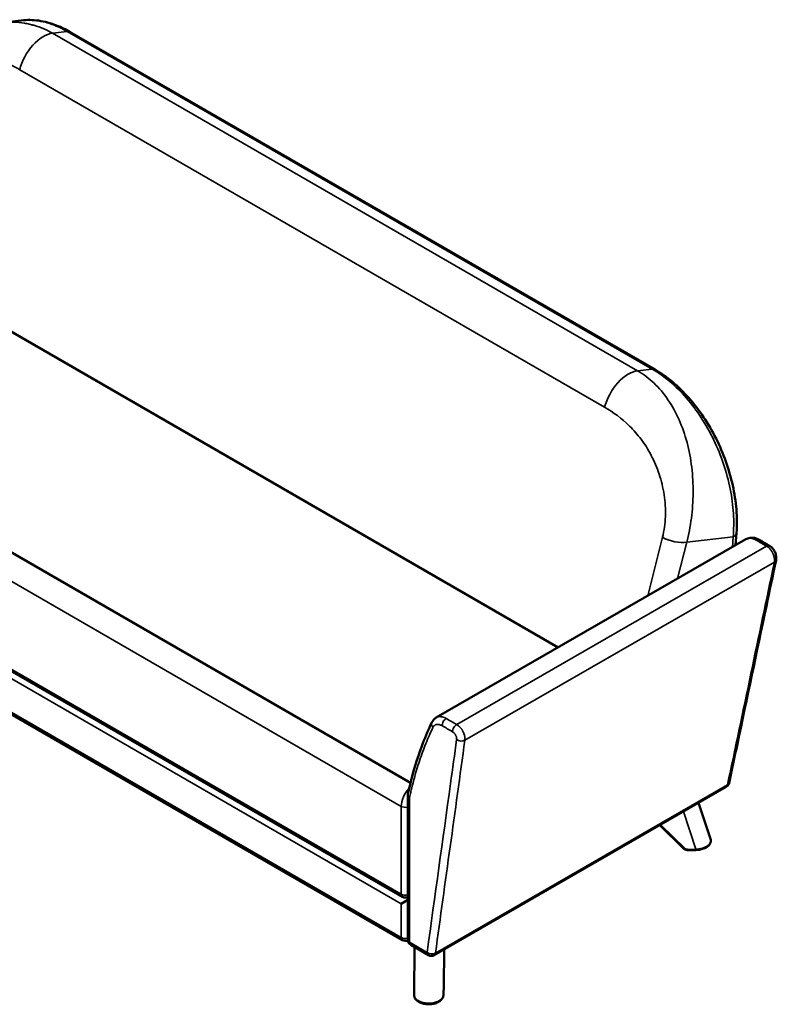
# Model space of a CAD drawing. Header units: millimetres. Extents: x 1963 to 6379, y 615 to 3469.
# Tile 6 of 6: x 5093 to 6379, y 1795 to 3469. Entities that reach past the tile are written whole.
import ezdxf

# ---------------------------------------------------------------- set-up
doc = ezdxf.new("R2010")
doc.units = ezdxf.units.MM
doc.layers.add('Visible (ANSI)', color=7, linetype='Continuous', lineweight=50)
doc.layers.add('Visible Narrow (ANSI)', color=7, linetype='Continuous', lineweight=35)

msp = doc.modelspace()

# ---------------------------------------------------------------- linework, layer by layer
at = {"layer": 'Visible (ANSI)'}
for p, q in [((5095.867, 3467.679), (5061.399, 3463.669)), ((5095.862, 3467.678), (5095.862, 3467.678)), ((5178.711, 3447.824), (6172.923, 2873.816)), ((4867.955, 3059.816), (6008.154, 2401.522)), ((4875.311, 3055.569), (6008.154, 2401.522)), ((4532.364, 2878.322), (5757.269, 2171.123)), ((4513.222, 2687.671), (5743.588, 1977.319)), ((4513.222, 2614.187), (5743.588, 1903.835)), ((6309.914, 2575.333), (6311.419, 2596.067)), ((5801.148, 2282.288), (6327.406, 2585.409)), ((6327.406, 2585.409), (6327.406, 2585.409)), ((6294.066, 2164.323), (5797.668, 1878.367)), ((5752.73, 1904.321), (5752.73, 2150.94)), ((6267.194, 2075.984), (6247.016, 2137.219)), ((6180.921, 2099.144), (6221.361, 2059.706)), ((6228.891, 2056.851), (6242.492, 2057.032)), ((5741.517, 1965.567), (5752.73, 1972.041)), ((5787.676, 1878.371), (5757.73, 1895.661)), ((5763.867, 1892.118), (5763.35, 1810.896)), ((5814.735, 1888.199), (5813.782, 1823.553)), ((5813.656, 1818.287), (5813.342, 1810.435))]:
    msp.add_line(p, q, dxfattribs=at)
for centre, start, end in [((6289.075, 2172.988), 299.944578, 348.120596), ((5748.588, 1985.98), 240, 294.469801), ((5748.588, 1912.495), 240, 294.730613), ((5762.73, 1904.321), 180, 240), ((5792.676, 1887.032), 240, 299.944578)]:
    msp.add_arc(centre, 10, start, end, dxfattribs=at)
for centre, major_axis, ratio, start_param, end_param in [((6344.805, 2575.801), (4.998, 8.661), 0.577467, 6.28318059, 6.28318447), ((5802.574, 2269.629), (-9.018, 4.322), 0.75934867, 0, 0.00105886)]:
    msp.add_ellipse(centre, major_axis=major_axis, ratio=ratio, start_param=start_param, end_param=end_param, dxfattribs=at)
for points, knots in [([(5095.863, 3467.678), (5105.449, 3468.793), (5115.389, 3468.6), (5135.48, 3465.662), (5145.736, 3462.874), (5163.538, 3455.879), (5171.188, 3452.167), (5178.711, 3447.824)], [0, 0, 0, 0, 4.00708317, 4.00708317, 8.07219626, 8.07219626, 11.15374496, 11.15374496, 11.15374496, 11.15374496]), ([(6172.923, 2873.816), (6183.072, 2867.956), (6193.065, 2860.902), (6212.345, 2844.756), (6221.711, 2835.574), (6239.366, 2815.576), (6247.731, 2804.663), (6263.134, 2781.614), (6270.235, 2769.365), (6282.903, 2744.06), (6288.513, 2730.884), (6298.029, 2704.152), (6301.957, 2690.477), (6307.961, 2663.192), (6310.042, 2649.469), (6312.255, 2622.401), (6312.354, 2608.958), (6311.419, 2596.067)], [0, 0, 0, 0, 4.15726915, 4.15726915, 8.35120761, 8.35120761, 12.55737176, 12.55737176, 16.78546003, 16.78546003, 21.04942089, 21.04942089, 25.35946814, 25.35946814, 29.71898407, 29.71898407, 34.17029843, 34.17029843, 34.17029843, 34.17029843]), ([(6327.406, 2585.409), (6329.535, 2586.635), (6331.932, 2587.459), (6336.809, 2588.167), (6339.342, 2588.066), (6344.547, 2587.005), (6347.267, 2585.926), (6349.803, 2584.462)], [0, 0, 0, 0, 0.86119138, 0.86119138, 1.72485665, 1.72485665, 2.69936341, 2.69936341, 2.69936341, 2.69936341]), ([(6367.474, 2574.26), (6369.246, 2573.237), (6370.889, 2571.894), (6373.825, 2568.724), (6375.136, 2566.832), (6376.681, 2563.828), (6377.131, 2562.796), (6378.275, 2559.62), (6378.76, 2557.38), (6379.029, 2553.345), (6378.916, 2551.494), (6378.546, 2549.733)], [0, 0, 0, 0, 0.64657717, 0.64657717, 1.32457888, 1.32457888, 1.66020591, 1.66020591, 2.34031677, 2.34031677, 2.91129607, 2.91129607, 2.91129607, 2.91129607]), ([(6378.546, 2549.733), (6373.074, 2523.723), (6367.602, 2497.713), (6345.715, 2393.671), (6329.301, 2315.639), (6308.211, 2215.382), (6303.536, 2193.155), (6298.86, 2170.929)], [0, 0, 0, 0, 10, 10, 40, 40, 48.54507851, 48.54507851, 48.54507851, 48.54507851]), ([(5793.556, 2273.951), (5794.741, 2276.423), (5796.439, 2278.691), (5799.346, 2281.139), (5800.225, 2281.756), (5801.149, 2282.288)], [0, 0, 0, 0, 0.96891929, 0.96891929, 1.34641237, 1.34641237, 1.34641237, 1.34641237]), ([(5752.82, 2151.791), (5754.831, 2161.193), (5757.038, 2170.491), (5764.82, 2200.178), (5771.172, 2219.962), (5783.103, 2250.907), (5788.176, 2262.685), (5793.553, 2273.944)], [0, 0, 0, 0, 3.95402307, 3.95402307, 12.87908086, 12.87908086, 18.59159458, 18.59159458, 18.59159458, 18.59159458]), ([(5755.659, 2146.229), (5755.656, 2146.232), (5755.652, 2146.234), (5754.708, 2146.9), (5753.965, 2147.665), (5752.981, 2149.279), (5752.732, 2150.109), (5752.73, 2151.222), (5752.76, 2151.509), (5752.82, 2151.791)], [-1.579283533, -1.579283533, -1.579283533, -1.579283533, -1.577786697, -1.577786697, -1.175915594, -1.175915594, -0.788892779, -0.788892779, -0.652858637, -0.652858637, -0.652858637, -0.652858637]), ([(6228.891, 2056.851), (6228.336, 2056.843), (6227.781, 2056.876), (6226.684, 2057.021), (6226.141, 2057.133), (6225.08, 2057.437), (6224.562, 2057.629), (6223.564, 2058.091), (6223.085, 2058.361), (6222.179, 2058.978), (6221.753, 2059.324), (6221.361, 2059.706)], [3.141592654, 3.141592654, 3.141592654, 3.141592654, 3.317650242, 3.317650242, 3.493707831, 3.493707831, 3.66976542, 3.66976542, 3.845823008, 3.845823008, 4.021880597, 4.021880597, 4.021880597, 4.021880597]), ([(6267.712, 2073.153), (6267.773, 2071.623), (6267.473, 2070.068), (6266.234, 2067.163), (6265.274, 2065.785), (6262.715, 2063.169), (6261.013, 2061.94), (6256.97, 2059.782), (6254.526, 2058.871), (6249.294, 2057.565), (6246.43, 2057.169), (6243.213, 2057.046), (6242.853, 2057.037), (6242.492, 2057.032)], [0, 0, 0, 0, 0.64739734, 0.64739734, 1.31227431, 1.31227431, 2.06939978, 2.06939978, 2.90682129, 2.90682129, 3.76550327, 3.76550327, 3.87376466, 3.87376466, 3.87376466, 3.87376466]), ([(5787.785, 1794.701), (5785.178, 1794.736), (5782.55, 1795.034), (5777.615, 1796.117), (5775.252, 1796.919), (5771.024, 1798.968), (5769.122, 1800.252), (5766.018, 1803.229), (5764.8, 1804.983), (5763.597, 1808.154), (5763.341, 1809.53), (5763.35, 1810.896)], [0, 0, 0, 0, 0.7820161, 0.7820161, 1.57275043, 1.57275043, 2.3886527, 2.3886527, 3.23339211, 3.23339211, 3.81973399, 3.81973399, 3.81973399, 3.81973399]), ([(5813.342, 1810.435), (5813.275, 1808.762), (5812.808, 1807.088), (5811.179, 1803.97), (5809.98, 1802.496), (5806.883, 1799.778), (5804.884, 1798.536), (5800.353, 1796.528), (5797.743, 1795.751), (5792.69, 1794.865), (5790.22, 1794.669), (5787.785, 1794.701)], [0, 0, 0, 0, 0.71828334, 0.71828334, 1.46341539, 1.46341539, 2.28697502, 2.28697502, 3.13354023, 3.13354023, 3.86429863, 3.86429863, 3.86429863, 3.86429863]), ([(5813.782, 1823.553), (5813.776, 1823.14), (5813.77, 1822.729), (5813.755, 1821.927), (5813.747, 1821.534), (5813.731, 1820.778), (5813.722, 1820.415), (5813.704, 1819.729), (5813.694, 1819.406), (5813.675, 1818.808), (5813.666, 1818.534), (5813.656, 1818.287)], [2.26130471, 2.26130471, 2.26130471, 2.26130471, 2.437362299, 2.437362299, 2.613419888, 2.613419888, 2.789477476, 2.789477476, 2.965535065, 2.965535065, 3.141592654, 3.141592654, 3.141592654, 3.141592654])]:
    msp.add_open_spline(points, degree=3, knots=knots, dxfattribs=at)
for points in [[(6349.803, 2584.462), (6355.694, 2581.063), (6361.584, 2577.661), (6367.474, 2574.26)], [(6267.213, 2075.926), (6267.504, 2075.025), (6267.674, 2074.09), (6267.712, 2073.153)]]:
    msp.add_open_spline(points, degree=3, dxfattribs=at)
at = {"layer": 'Visible Narrow (ANSI)'}
for p, q in [((5173.955, 3448.696), (5148.993, 3445.792)), ((6168.166, 2874.688), (5173.955, 3448.696)), ((6143.204, 2871.784), (5148.993, 3445.792)), ((5093.091, 3383.78), (6087.302, 2809.772)), ((6168.166, 2874.688), (6143.204, 2871.784)), ((5741.517, 2131.228), (4511.151, 2841.58)), ((4511.151, 2692.249), (5741.517, 1981.897)), ((5741.517, 1965.567), (4511.151, 2675.919)), ((4511.151, 2618.764), (5741.517, 1908.412)), ((6185.561, 2588.719), (6160.555, 2489.304)), ((6211.361, 2518.568), (6226.86, 2580.187)), ((6226.86, 2580.187), (6305.613, 2589.35)), ((6305.613, 2589.35), (6304.364, 2572.137)), ((6362.483, 2573.77), (5835.791, 2270.398)), ((5849.771, 2243.594), (6375.754, 2546.557)), ((6296.068, 2167.753), (5799.67, 1881.797)), ((5755.659, 1900.238), (5755.659, 2146.229)), ((5741.517, 2131.228), (5741.517, 1981.897)), ((6242.521, 2058.3), (6221.382, 2122.452)), ((6182.549, 2100.082), (6223.525, 2060.122)), ((6228.92, 2058.119), (6242.521, 2058.3)), ((5751.176, 1976.32), (5752.73, 1975.423)), ((5741.517, 1965.567), (5741.517, 1908.412)), ((5785.605, 1882.949), (5755.659, 1900.238)), ((5813.343, 1810.514), (5813.835, 1887.68)), ((5814.735, 1888.198), (5813.782, 1823.557)), ((5813.657, 1818.367), (5813.343, 1810.514))]:
    msp.add_line(p, q, dxfattribs=at)
for centre, major_axis, ratio, start_param, end_param in [((5168.711, 3430.503), (10, 17.321), 0.57735027, 0, 0.40555297), ((5133.262, 3391.212), (-30, -51.962), 0.57735027, 3.54714563, 5.17023855), ((6127.473, 2817.204), (-30, -51.962), 0.57735027, 3.54714563, 5.17023855), ((6162.923, 2856.495), (10, 17.321), 0.57735027, 0, 0.40555297), ((6291.471, 2597.515), (19.948, -1.448), 0.52483389, 5.5377737, 6.28318531), ((6205.647, 2592.434), (-29.094, 7.318), 0.36090797, 0.90323197, 2.47402829), ((6344.805, 2575.801), (4.998, 8.661), 0.577467, 6.28318447, 7.06727485), ((6362.474, 2565.6), (5, 8.66), 0.57735027, 0.00000162, 0.78421034), ((6368.76, 2551.792), (9.786, -2.059), 0.60347508, 5.62673663, 6.28318571), ((5818.105, 2272.435), (-5, -8.66), 0.57735231, 3.92580071, 5.49778538), ((5802.574, 2269.629), (-9.018, 4.322), 0.75934867, 0.00105886, 1.09145148), ((5835.783, 2262.228), (-5, -8.66), 0.57735027, 3.92580299, 5.49778714), ((5842.778, 2248.829), (-9.905, 1.372), 0.65568733, 0.87052815, 2.441164), ((5762.73, 2143.475), (-15, -25.981), 0.57735027, 4.29674975, 5.49778714), ((6289.075, 2172.988), (4.992, -8.665), 0.57797928, 0, 0.63898419), ((6289.075, 2172.988), (9.786, -2.059), 0.60346003, 5.62670182, 6.28318531), ((5748.588, 2135.31), (10, 0), 0.57735027, 3.92699082, 5.13946757), ((6223.456, 2061.854), (-2.095, -2.148), 0.45709209, 0, 1.16241886), ((6228.92, 2063.834), (6.994, 0.28), 0.81627919, 3.79948038, 4.67976833), ((6264.714, 2073.034), (2.998, 0.12), 0.81627919, 6.28318508, 6.51236404), ((6228.851, 2059.851), (0.04, -3), 0.01884023, 0, 0.95519108), ((6242.452, 2060.032), (0.04, -3), 0.01884023, 0, 0.95519108), ((5748.588, 1985.98), (10, 0), 0.57735027, 3.92699082, 5.13946757), ((5748.588, 1985.98), (-5, -8.66), 0.57735027, 5.49778714, 6.28318531), ((5748.588, 1912.495), (10, 0), 0.57735027, 3.92699082, 5.13946757), ((5748.588, 1912.495), (-5, -8.66), 0.57735027, 5.49778714, 6.28318531), ((5762.73, 1904.321), (-10, 0), 0.57735027, 0, 0.78539816), ((5762.73, 1904.321), (-5, -8.66), 0.57735027, 5.49778714, 6.28318531), ((5792.676, 1887.032), (-9.905, 1.372), 0.65568712, 0.87052786, 2.44114961), ((5792.676, 1887.032), (-5, -8.66), 0.57735027, 5.49778714, 6.28318531), ((5792.676, 1887.032), (4.992, -8.665), 0.57797927, 0, 0.63896004), ((5810.344, 1810.554), (2.998, -0.12), 0.81627919, 0, 0.03262065), ((5810.658, 1818.407), (2.998, -0.12), 0.81627919, 0, 0.03262065), ((5813.657, 1824.082), (-0.093, -6.999), 0.01884023, 0.61560524, 1.49589319), ((5810.783, 1823.597), (3, -0.044), 0.07481984, 0, 0.01889431), ((5787.825, 1797.701), (-0.04, -3), 0.01884023, 5.06619484, 6.28318532)]:
    msp.add_ellipse(centre, major_axis=major_axis, ratio=ratio, start_param=start_param, end_param=end_param, dxfattribs=at)
for points, knots in [([(5173.955, 3448.696), (5165.676, 3453.476), (5157.299, 3457.436), (5148.931, 3460.511), (5148.333, 3460.731), (5147.736, 3460.946), (5147.138, 3461.157), (5146.559, 3461.361), (5145.98, 3461.561), (5145.402, 3461.756), (5145.383, 3461.763), (5145.365, 3461.769), (5145.346, 3461.775), (5137.838, 3464.309), (5130.314, 3466.137), (5122.855, 3467.209), (5121.612, 3467.388), (5120.371, 3467.546), (5119.131, 3467.683), (5118.512, 3467.751), (5117.893, 3467.814), (5117.274, 3467.872), (5116.965, 3467.9), (5116.656, 3467.928), (5116.347, 3467.954), (5116.193, 3467.967), (5116.038, 3467.98), (5115.884, 3467.992), (5115.807, 3467.999), (5115.73, 3468.005), (5115.652, 3468.011), (5115.575, 3468.017), (5115.499, 3468.023), (5115.421, 3468.029), (5108.842, 3468.53), (5102.3, 3468.427), (5095.862, 3467.678)], [0, 0, 0, 0, 0.109375, 0.109375, 0.109375, 0.1171875, 0.1171875, 0.1171875, 0.124755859, 0.124755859, 0.124755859, 0.125, 0.125, 0.125, 0.21875, 0.21875, 0.21875, 0.234375, 0.234375, 0.234375, 0.2421875, 0.2421875, 0.2421875, 0.24609375, 0.24609375, 0.24609375, 0.248046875, 0.248046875, 0.248046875, 0.249023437, 0.249023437, 0.249023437, 0.25, 0.25, 0.25, 0.332126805, 0.332126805, 0.332126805, 0.332126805]), ([(5061.39, 3463.667), (5063.35, 3463.895), (5065.261, 3464.077), (5067.121, 3464.22), (5070.035, 3464.443), (5072.824, 3464.569), (5075.485, 3464.62), (5076.816, 3464.646), (5078.115, 3464.652), (5079.381, 3464.642), (5080.014, 3464.637), (5080.639, 3464.628), (5081.256, 3464.615), (5081.564, 3464.609), (5081.87, 3464.601), (5082.175, 3464.593), (5082.327, 3464.589), (5082.478, 3464.584), (5082.63, 3464.58), (5082.705, 3464.577), (5082.781, 3464.575), (5082.856, 3464.573), (5082.927, 3464.57), (5082.997, 3464.568), (5083.067, 3464.566), (5083.072, 3464.566), (5083.075, 3464.566), (5083.081, 3464.565), (5089.371, 3464.354), (5095.377, 3463.736), (5101.074, 3462.814), (5103.922, 3462.353), (5106.693, 3461.815), (5109.384, 3461.214), (5110.73, 3460.913), (5112.056, 3460.595), (5113.362, 3460.264), (5114.015, 3460.098), (5114.663, 3459.928), (5115.305, 3459.755), (5115.627, 3459.668), (5115.947, 3459.581), (5116.266, 3459.493), (5116.425, 3459.449), (5116.585, 3459.404), (5116.743, 3459.36), (5116.823, 3459.337), (5116.902, 3459.315), (5116.981, 3459.293), (5117.051, 3459.273), (5117.12, 3459.253), (5117.189, 3459.234), (5117.199, 3459.231), (5117.208, 3459.229), (5117.219, 3459.225), (5123.063, 3457.563), (5128.643, 3455.569), (5133.943, 3453.309), (5139.244, 3451.049), (5144.263, 3448.523), (5148.993, 3445.792)], [0.667543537, 0.667543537, 0.667543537, 0.667543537, 0.6875, 0.6875, 0.6875, 0.71875, 0.71875, 0.71875, 0.734375, 0.734375, 0.734375, 0.7421875, 0.7421875, 0.7421875, 0.74609375, 0.74609375, 0.74609375, 0.748046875, 0.748046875, 0.748046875, 0.749023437, 0.749023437, 0.749023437, 0.749938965, 0.749938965, 0.749938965, 0.75, 0.75, 0.75, 0.8125, 0.8125, 0.8125, 0.84375, 0.84375, 0.84375, 0.859375, 0.859375, 0.859375, 0.8671875, 0.8671875, 0.8671875, 0.87109375, 0.87109375, 0.87109375, 0.873046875, 0.873046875, 0.873046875, 0.874023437, 0.874023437, 0.874023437, 0.87487793, 0.87487793, 0.87487793, 0.875, 0.875, 0.875, 0.9375, 0.9375, 0.9375, 1, 1, 1, 1]), ([(5093.091, 3383.78), (5084.294, 3388.86), (5075.77, 3393.027), (5067.521, 3396.283), (5067.507, 3396.288), (5067.49, 3396.295), (5067.474, 3396.301), (5067.443, 3396.314), (5067.411, 3396.326), (5067.38, 3396.338), (5067.317, 3396.363), (5067.254, 3396.388), (5067.192, 3396.412), (5066.94, 3396.511), (5066.689, 3396.608), (5066.439, 3396.705), (5065.937, 3396.899), (5065.436, 3397.09), (5064.935, 3397.277), (5059.011, 3399.495), (5053.173, 3401.265), (5047.409, 3402.596), (5045.105, 3403.128), (5042.813, 3403.588), (5040.536, 3403.977), (5040.506, 3403.983), (5040.47, 3403.989), (5040.436, 3403.994), (5040.369, 3404.006), (5040.301, 3404.017), (5040.234, 3404.029), (5040.099, 3404.051), (5039.964, 3404.074), (5039.829, 3404.096), (5039.289, 3404.185), (5038.751, 3404.27), (5038.213, 3404.35), (5037.138, 3404.512), (5036.067, 3404.657), (5034.999, 3404.787), (5030.945, 3405.279), (5026.947, 3405.537), (5023.001, 3405.566), (5014.492, 3405.627), (5006.233, 3404.623), (4998.227, 3402.538), (4998.211, 3402.534), (4998.197, 3402.53), (4998.181, 3402.526), (4989.735, 3400.322), (4981.737, 3396.959), (4974.185, 3392.437), (4974.156, 3392.419), (4974.127, 3392.402), (4974.096, 3392.384), (4966.189, 3387.637), (4958.953, 3381.729), (4952.388, 3374.661), (4952.362, 3374.634), (4952.338, 3374.607), (4952.311, 3374.578), (4945.509, 3367.24), (4939.622, 3358.866), (4934.649, 3349.457), (4934.63, 3349.42), (4934.611, 3349.384), (4934.591, 3349.346), (4929.464, 3339.624), (4925.484, 3329.129), (4922.65, 3317.861)], [0, 0, 0, 0, 0.14282227, 0.14282227, 0.14282227, 0.14306641, 0.14306641, 0.14306641, 0.14355469, 0.14355469, 0.14355469, 0.14453125, 0.14453125, 0.14453125, 0.1484375, 0.1484375, 0.1484375, 0.15625, 0.15625, 0.15625, 0.24869338, 0.24869338, 0.24869338, 0.28564453, 0.28564453, 0.28564453, 0.28613281, 0.28613281, 0.28613281, 0.28710937, 0.28710937, 0.28710937, 0.2890625, 0.2890625, 0.2890625, 0.296875, 0.296875, 0.296875, 0.3125, 0.3125, 0.3125, 0.37182731, 0.37182731, 0.37182731, 0.49975586, 0.49975586, 0.49975586, 0.5, 0.5, 0.5, 0.62451172, 0.62451172, 0.62451172, 0.625, 0.625, 0.625, 0.74951172, 0.74951172, 0.74951172, 0.75, 0.75, 0.75, 0.87451172, 0.87451172, 0.87451172, 0.875, 0.875, 0.875, 1, 1, 1, 1]), ([(6226.86, 2580.187), (6230.227, 2593.311), (6232.892, 2607.075), (6234.733, 2621.201), (6236.573, 2635.326), (6237.589, 2649.81), (6237.698, 2664.352), (6237.808, 2678.894), (6237.012, 2693.492), (6235.277, 2707.84), (6233.542, 2722.188), (6230.868, 2736.284), (6227.265, 2749.839), (6223.662, 2763.393), (6219.131, 2776.405), (6213.718, 2788.618), (6208.305, 2800.831), (6202.012, 2812.245), (6194.908, 2822.652), (6180.7, 2843.466), (6163.246, 2860.213), (6143.204, 2871.784)], [0, 0, 0, 0, 0.125, 0.125, 0.125, 0.25, 0.25, 0.25, 0.375, 0.375, 0.375, 0.5, 0.5, 0.5, 0.625, 0.625, 0.625, 0.75, 0.75, 0.75, 1, 1, 1, 1]), ([(6168.166, 2874.688), (6178.348, 2868.81), (6188.412, 2861.671), (6207.922, 2845.148), (6217.366, 2835.763), (6235.271, 2815.106), (6243.732, 2803.836), (6259.346, 2779.841), (6266.499, 2767.118), (6279.221, 2740.707), (6284.79, 2727.02), (6294.132, 2699.208), (6297.904, 2685.083), (6303.505, 2656.938), (6305.335, 2642.919), (6306.982, 2615.523), (6306.799, 2602.147), (6305.613, 2589.35)], [0, 0, 0, 0, 0.125, 0.125, 0.25, 0.25, 0.375, 0.375, 0.5, 0.5, 0.625, 0.625, 0.75, 0.75, 0.875, 0.875, 1, 1, 1, 1]), ([(6087.302, 2809.772), (6101.838, 2801.38), (6116.128, 2791.102), (6136.432, 2771.082), (6142.998, 2763.639), (6155.372, 2747.082), (6161.179, 2737.966), (6171.575, 2718.169), (6176.162, 2707.486), (6183.634, 2684.941), (6186.516, 2673.08), (6190.158, 2648.837), (6190.916, 2636.457), (6190.043, 2612.06), (6188.411, 2600.049), (6185.561, 2588.719)], [0, 0, 0, 0, 0.25, 0.25, 0.375, 0.375, 0.5, 0.5, 0.625, 0.625, 0.75, 0.75, 0.875, 0.875, 1, 1, 1, 1]), ([(6327.406, 2585.409), (6327.735, 2585.599), (6328.072, 2585.773), (6328.415, 2585.932), (6329.334, 2586.357), (6330.303, 2586.674), (6331.329, 2586.88), (6331.842, 2586.983), (6332.367, 2587.058), (6332.896, 2587.103), (6333.425, 2587.148), (6333.961, 2587.165), (6334.503, 2587.153), (6335.588, 2587.131), (6336.7, 2586.999), (6337.845, 2586.752), (6338.417, 2586.628), (6338.997, 2586.476), (6339.581, 2586.295), (6340.165, 2586.114), (6340.749, 2585.906), (6341.331, 2585.673), (6342.497, 2585.207), (6343.655, 2584.639), (6344.812, 2583.972)], [0.324253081, 0.324253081, 0.324253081, 0.324253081, 0.371254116, 0.371254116, 0.371254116, 0.497003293, 0.497003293, 0.497003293, 0.559877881, 0.559877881, 0.559877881, 0.622752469, 0.622752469, 0.622752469, 0.748501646, 0.748501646, 0.748501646, 0.811376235, 0.811376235, 0.811376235, 0.874250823, 0.874250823, 0.874250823, 1, 1, 1, 1]), ([(6375.754, 2546.557), (6362.471, 2483.424), (6349.191, 2420.289), (6322.63, 2294.021), (6309.349, 2230.887), (6296.068, 2167.753)], [0, 0, 0, 0, 0.5, 0.5, 1, 1, 1, 1]), ([(5818.114, 2280.604), (5816.939, 2281.283), (5815.775, 2281.855), (5813.461, 2282.798), (5812.328, 2283.161), (5810.107, 2283.674), (5809.028, 2283.822), (5807.449, 2283.883), (5806.927, 2283.877), (5805.907, 2283.809), (5805.41, 2283.747), (5803.954, 2283.482), (5803.039, 2283.199), (5801.824, 2282.655), (5801.482, 2282.48), (5801.149, 2282.288)], [0, 0, 0, 0, 0.125, 0.125, 0.25, 0.25, 0.375, 0.375, 0.4375, 0.4375, 0.5, 0.5, 0.625, 0.625, 0.675618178, 0.675618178, 0.675618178, 0.675618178]), ([(5755.659, 2146.229), (5755.696, 2146.401), (5755.733, 2146.573), (5755.77, 2146.744), (5755.919, 2147.434), (5756.068, 2148.123), (5756.219, 2148.811), (5756.521, 2150.187), (5756.826, 2151.56), (5757.136, 2152.929), (5757.756, 2155.668), (5758.392, 2158.393), (5759.043, 2161.103), (5759.143, 2161.516), (5759.243, 2161.929), (5759.343, 2162.342), (5760.556, 2167.341), (5761.825, 2172.292), (5763.149, 2177.195), (5763.233, 2177.505), (5763.317, 2177.815), (5763.401, 2178.125), (5764.757, 2183.115), (5766.171, 2188.054), (5767.642, 2192.943), (5769.204, 2198.135), (5770.83, 2203.268), (5772.52, 2208.339), (5772.559, 2208.455), (5772.598, 2208.572), (5772.637, 2208.689), (5774.29, 2213.641), (5776.004, 2218.534), (5777.779, 2223.369), (5777.789, 2223.395), (5777.798, 2223.422), (5777.808, 2223.448), (5779.593, 2228.309), (5781.44, 2233.112), (5783.346, 2237.852), (5783.37, 2237.912), (5783.394, 2237.972), (5783.418, 2238.031), (5785.36, 2242.855), (5787.364, 2247.615), (5789.431, 2252.311), (5790.464, 2254.658), (5791.513, 2256.99), (5792.577, 2259.305), (5793.109, 2260.463), (5793.645, 2261.616), (5794.185, 2262.766), (5794.455, 2263.341), (5794.726, 2263.914), (5794.998, 2264.487), (5795.134, 2264.773), (5795.27, 2265.06), (5795.407, 2265.345), (5795.439, 2265.413), (5795.471, 2265.48), (5795.503, 2265.547)], [0, 0, 0, 0, 0.000726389, 0.000726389, 0.000726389, 0.003645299, 0.003645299, 0.003645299, 0.009483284, 0.009483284, 0.009483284, 0.021159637, 0.021159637, 0.021159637, 0.022939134, 0.022939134, 0.022939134, 0.044512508, 0.044512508, 0.044512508, 0.045878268, 0.045878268, 0.045878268, 0.067865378, 0.067865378, 0.067865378, 0.091218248, 0.091218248, 0.091218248, 0.091756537, 0.091756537, 0.091756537, 0.114571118, 0.114571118, 0.114571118, 0.114695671, 0.114695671, 0.114695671, 0.137634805, 0.137634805, 0.137634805, 0.137923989, 0.137923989, 0.137923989, 0.16127689, 0.16127689, 0.16127689, 0.17295331, 0.17295331, 0.17295331, 0.178791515, 0.178791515, 0.178791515, 0.181710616, 0.181710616, 0.181710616, 0.183170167, 0.183170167, 0.183170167, 0.183513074, 0.183513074, 0.183513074, 0.183513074]), ([(5795.503, 2265.547), (5795.832, 2266.233), (5796.212, 2266.85), (5796.641, 2267.402), (5797.069, 2267.955), (5797.547, 2268.443), (5798.075, 2268.864), (5798.339, 2269.074), (5798.617, 2269.268), (5798.904, 2269.443), (5799.191, 2269.617), (5799.487, 2269.773), (5799.793, 2269.91), (5800.403, 2270.183), (5801.05, 2270.383), (5801.732, 2270.507), (5802.074, 2270.569), (5802.424, 2270.613), (5802.784, 2270.637), (5803.143, 2270.661), (5803.512, 2270.665), (5803.884, 2270.651), (5804.627, 2270.622), (5805.39, 2270.517), (5806.17, 2270.336), (5806.951, 2270.156), (5807.751, 2269.9), (5808.568, 2269.567), (5809.386, 2269.234), (5810.208, 2268.829), (5811.034, 2268.352)], [0.0000000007, 0.0000000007, 0.0000000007, 0.0000000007, 0.0034562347, 0.0034562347, 0.0034562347, 0.0069124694, 0.0069124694, 0.0069124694, 0.0086405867, 0.0086405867, 0.0086405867, 0.0103687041, 0.0103687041, 0.0103687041, 0.0138249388, 0.0138249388, 0.0138249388, 0.0155530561, 0.0155530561, 0.0155530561, 0.0172811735, 0.0172811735, 0.0172811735, 0.0207374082, 0.0207374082, 0.0207374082, 0.0241936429, 0.0241936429, 0.0241936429, 0.0276498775, 0.0276498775, 0.0276498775, 0.0276498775]), ([(5849.771, 2243.594), (5849.922, 2244.676), (5849.961, 2245.817), (5849.86, 2247.614), (5849.8, 2248.227), (5849.625, 2249.482), (5849.509, 2250.127), (5849.086, 2252.059), (5848.704, 2253.356), (5847.981, 2255.319), (5847.713, 2255.979), (5847.136, 2257.277), (5846.827, 2257.917), (5846.169, 2259.179), (5845.82, 2259.801), (5845.266, 2260.72), (5845.077, 2261.024), (5844.687, 2261.627), (5844.486, 2261.927), (5843.47, 2263.396), (5842.603, 2264.492), (5841.455, 2265.763), (5841.222, 2266.012), (5840.75, 2266.501), (5840.509, 2266.741), (5839.784, 2267.439), (5839.296, 2267.876), (5837.817, 2269.102), (5836.814, 2269.808), (5835.791, 2270.398)], [0, 0, 0, 0, 0.125, 0.125, 0.1875, 0.1875, 0.25, 0.25, 0.375, 0.375, 0.4375, 0.4375, 0.5, 0.5, 0.5625, 0.5625, 0.59375, 0.59375, 0.625, 0.625, 0.75, 0.75, 0.78125, 0.78125, 0.8125, 0.8125, 0.875, 0.875, 1, 1, 1, 1]), ([(5835.707, 2244.747), (5832.254, 2219.817), (5828.802, 2194.887), (5825.35, 2169.957), (5812.101, 2074.288), (5798.853, 1978.618), (5785.605, 1882.949)], [0, 0, 0, 0, 0.1, 0.1, 0.1, 0.483753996, 0.483753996, 0.483753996, 0.483753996]), ([(5828.712, 2258.146), (5829.223, 2257.851), (5829.725, 2257.498), (5830.218, 2257.089), (5830.464, 2256.885), (5830.708, 2256.667), (5830.95, 2256.434), (5831.071, 2256.317), (5831.191, 2256.197), (5831.309, 2256.075), (5831.428, 2255.953), (5831.544, 2255.829), (5831.659, 2255.702), (5832.118, 2255.193), (5832.552, 2254.645), (5832.958, 2254.058), (5833.06, 2253.911), (5833.16, 2253.761), (5833.258, 2253.61), (5833.355, 2253.459), (5833.45, 2253.307), (5833.543, 2253.154), (5833.728, 2252.848), (5833.902, 2252.537), (5834.067, 2252.222), (5834.231, 2251.906), (5834.386, 2251.586), (5834.53, 2251.262), (5834.674, 2250.937), (5834.809, 2250.607), (5834.929, 2250.28), (5835.171, 2249.626), (5835.362, 2248.978), (5835.503, 2248.334), (5835.574, 2248.012), (5835.632, 2247.69), (5835.676, 2247.376), (5835.72, 2247.062), (5835.75, 2246.756), (5835.767, 2246.456), (5835.801, 2245.858), (5835.781, 2245.287), (5835.707, 2244.747)], [0, 0, 0, 0, 0.0021379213, 0.0021379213, 0.0021379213, 0.003206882, 0.003206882, 0.003206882, 0.0037413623, 0.0037413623, 0.0037413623, 0.0042758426, 0.0042758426, 0.0042758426, 0.0064137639, 0.0064137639, 0.0064137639, 0.0069482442, 0.0069482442, 0.0069482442, 0.0074827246, 0.0074827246, 0.0074827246, 0.0085516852, 0.0085516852, 0.0085516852, 0.0096206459, 0.0096206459, 0.0096206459, 0.0106896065, 0.0106896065, 0.0106896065, 0.0128275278, 0.0128275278, 0.0128275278, 0.0138964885, 0.0138964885, 0.0138964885, 0.0149654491, 0.0149654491, 0.0149654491, 0.0171033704, 0.0171033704, 0.0171033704, 0.0171033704]), ([(6242.521, 2058.3), (6244.575, 2058.378), (6246.11, 2058.567), (6247.134, 2058.712), (6247.142, 2058.713), (6247.15, 2058.714), (6247.158, 2058.715), (6247.164, 2058.716), (6247.17, 2058.717), (6247.176, 2058.718), (6247.191, 2058.72), (6247.224, 2058.725), (6247.25, 2058.729), (6247.34, 2058.741), (6247.429, 2058.755), (6247.517, 2058.768), (6248.296, 2058.885), (6249.032, 2059.017), (6249.725, 2059.159), (6250.466, 2059.31), (6251.158, 2059.473), (6251.801, 2059.639), (6251.822, 2059.645), (6251.843, 2059.65), (6251.865, 2059.656), (6251.881, 2059.66), (6251.897, 2059.664), (6251.913, 2059.668), (6251.918, 2059.67), (6251.922, 2059.671), (6251.928, 2059.673), (6252.053, 2059.705), (6252.177, 2059.739), (6252.299, 2059.772), (6253.012, 2059.967), (6253.691, 2060.174), (6254.337, 2060.391), (6255, 2060.614), (6255.627, 2060.846), (6256.22, 2061.084), (6256.263, 2061.101), (6256.305, 2061.118), (6256.347, 2061.135), (6256.368, 2061.144), (6256.389, 2061.152), (6256.41, 2061.161), (6256.42, 2061.165), (6256.431, 2061.169), (6256.441, 2061.174), (6256.451, 2061.178), (6256.46, 2061.182), (6256.472, 2061.186), (6256.543, 2061.216), (6256.614, 2061.245), (6256.684, 2061.274), (6257.364, 2061.56), (6258.009, 2061.859), (6258.618, 2062.167), (6259.268, 2062.496), (6259.878, 2062.836), (6260.447, 2063.183), (6260.465, 2063.194), (6260.482, 2063.205), (6260.501, 2063.217), (6261.129, 2063.602), (6261.712, 2064), (6262.253, 2064.407), (6262.739, 2064.773), (6263.19, 2065.146), (6263.606, 2065.525), (6263.623, 2065.541), (6263.64, 2065.556), (6263.658, 2065.572), (6263.686, 2065.598), (6263.714, 2065.624), (6263.743, 2065.651), (6264.208, 2066.083), (6264.63, 2066.524), (6265.01, 2066.971), (6265.329, 2067.347), (6265.619, 2067.727), (6265.878, 2068.11), (6265.888, 2068.125), (6265.899, 2068.14), (6265.909, 2068.155), (6265.928, 2068.184), (6265.947, 2068.212), (6265.966, 2068.241), (6265.984, 2068.269), (6266.004, 2068.299), (6266.021, 2068.326), (6266.561, 2069.16), (6266.965, 2070.014), (6267.231, 2070.872), (6267.244, 2070.915), (6267.257, 2070.958), (6267.27, 2071.001), (6267.534, 2071.904), (6267.647, 2072.81), (6267.611, 2073.706)], [0, 0, 0, 0, 0.12304688, 0.12304688, 0.12304688, 0.12402344, 0.12402344, 0.12402344, 0.12475586, 0.12475586, 0.12475586, 0.12657249, 0.12657249, 0.12657249, 0.13279196, 0.13279196, 0.13279196, 0.1875, 0.1875, 0.1875, 0.24609375, 0.24609375, 0.24609375, 0.24804688, 0.24804688, 0.24804688, 0.24951172, 0.24951172, 0.24951172, 0.25, 0.25, 0.25, 0.25918352, 0.25918352, 0.25918352, 0.3125, 0.3125, 0.3125, 0.3671875, 0.3671875, 0.3671875, 0.37109375, 0.37109375, 0.37109375, 0.37304688, 0.37304688, 0.37304688, 0.37402344, 0.37402344, 0.37402344, 0.375, 0.375, 0.375, 0.38083459, 0.38083459, 0.38083459, 0.4375, 0.4375, 0.4375, 0.49804688, 0.49804688, 0.49804688, 0.5, 0.5, 0.5, 0.5625, 0.5625, 0.5625, 0.61876428, 0.61876428, 0.61876428, 0.62109375, 0.62109375, 0.62109375, 0.625, 0.625, 0.625, 0.6875, 0.6875, 0.6875, 0.74010421, 0.74010421, 0.74010421, 0.7421875, 0.7421875, 0.7421875, 0.74609375, 0.74609375, 0.74609375, 0.75, 0.75, 0.75, 0.86903225, 0.86903225, 0.86903225, 0.875, 0.875, 0.875, 1, 1, 1, 1]), ([(5770.969, 1800.646), (5770.728, 1800.779), (5770.49, 1800.915), (5770.258, 1801.053), (5769.303, 1801.621), (5768.431, 1802.234), (5767.655, 1802.884), (5767.513, 1803.003), (5767.375, 1803.123), (5767.24, 1803.244), (5766.363, 1804.028), (5765.623, 1804.861), (5765.033, 1805.727), (5764.442, 1806.593), (5764.003, 1807.492), (5763.721, 1808.407), (5763.469, 1809.228), (5763.345, 1810.062), (5763.35, 1810.896)], [0, 0, 0, 0, 0.048893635, 0.048893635, 0.048893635, 0.25, 0.25, 0.25, 0.286670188, 0.286670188, 0.286670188, 0.524446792, 0.524446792, 0.524446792, 0.762223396, 0.762223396, 0.762223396, 0.975677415, 0.975677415, 0.975677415, 0.975677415]), ([(5813.343, 1810.514), (5813.305, 1809.586), (5813.105, 1808.66), (5812.39, 1806.847), (5811.876, 1805.961), (5810.552, 1804.262), (5809.743, 1803.45), (5807.861, 1801.93), (5806.788, 1801.223), (5804.42, 1799.941), (5803.125, 1799.366), (5800.361, 1798.37), (5798.893, 1797.95), (5795.841, 1797.28), (5794.257, 1797.03), (5791.033, 1796.71), (5789.394, 1796.641), (5787.758, 1796.663)], [0, 0, 0, 0, 0.125, 0.125, 0.25, 0.25, 0.375, 0.375, 0.5, 0.5, 0.625, 0.625, 0.75, 0.75, 0.875, 0.875, 1, 1, 1, 1]), ([(5787.758, 1796.663), (5786.122, 1796.684), (5784.49, 1796.798), (5782.893, 1797), (5781.296, 1797.203), (5779.735, 1797.494), (5778.238, 1797.87), (5776.973, 1798.187), (5775.754, 1798.565), (5774.598, 1798.997), (5774.387, 1799.075), (5774.178, 1799.156), (5773.972, 1799.238), (5772.909, 1799.662), (5771.904, 1800.134), (5770.969, 1800.646)], [0, 0, 0, 0, 0.26354824, 0.26354824, 0.26354824, 0.52709648, 0.52709648, 0.52709648, 0.75, 0.75, 0.75, 0.79064471, 0.79064471, 0.79064471, 1, 1, 1, 1])]:
    msp.add_open_spline(points, degree=3, knots=knots, dxfattribs=at)
for points in [[(6344.812, 2583.972), (6350.705, 2580.571), (6356.592, 2577.171), (6362.483, 2573.77)], [(5835.791, 2270.398), (5829.899, 2273.8), (5824.004, 2277.204), (5818.114, 2280.604)], [(5811.034, 2268.352), (5816.927, 2264.95), (5822.819, 2261.548), (5828.712, 2258.146)], [(5799.67, 1881.797), (5816.37, 2002.396), (5833.071, 2122.995), (5849.771, 2243.594)], [(6267.611, 2073.706), (6267.581, 2074.469), (6267.442, 2075.232), (6267.194, 2075.984)]]:
    msp.add_open_spline(points, degree=3, dxfattribs=at)
msp.add_rational_spline([(6362.483, 2573.77), (6363.507, 2573.178), (6364.508, 2572.468), (6365.975, 2571.231), (6366.458, 2570.789), (6367.174, 2570.083), (6367.411, 2569.84), (6367.876, 2569.346), (6368.105, 2569.094), (6369.231, 2567.807), (6370.075, 2566.696), (6371.059, 2565.205), (6371.252, 2564.901), (6371.627, 2564.289), (6371.809, 2563.981), (6372.34, 2563.048), (6372.673, 2562.417), (6373.296, 2561.136), (6373.587, 2560.485), (6374.127, 2559.166), (6374.375, 2558.495), (6375.037, 2556.502), (6375.378, 2555.182), (6375.735, 2553.216), (6375.828, 2552.559), (6375.959, 2551.282), (6375.997, 2550.657), (6376.031, 2548.827), (6375.948, 2547.662), (6375.754, 2546.557)], [0.999999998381, 0.999999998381, 0.999999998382, 0.999999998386, 0.999999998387, 0.99999999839, 0.999999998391, 0.999999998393, 0.999999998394, 0.9999999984, 0.999999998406, 0.999999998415, 0.999999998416, 0.99999999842, 0.999999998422, 0.999999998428, 0.999999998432, 0.99999999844, 0.999999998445, 0.999999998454, 0.999999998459, 0.999999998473, 0.999999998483, 0.999999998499, 0.999999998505, 0.999999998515, 0.999999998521, 0.999999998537, 0.999999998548, 0.999999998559], degree=3, knots=[0, 0, 0, 0, 0.125, 0.125, 0.1875, 0.1875, 0.21875, 0.21875, 0.25, 0.25, 0.375, 0.375, 0.40625, 0.40625, 0.4375, 0.4375, 0.5, 0.5, 0.5625, 0.5625, 0.625, 0.625, 0.75, 0.75, 0.8125, 0.8125, 0.875, 0.875, 1, 1, 1, 1], dxfattribs=at)

doc.saveas('drawing.dxf')
